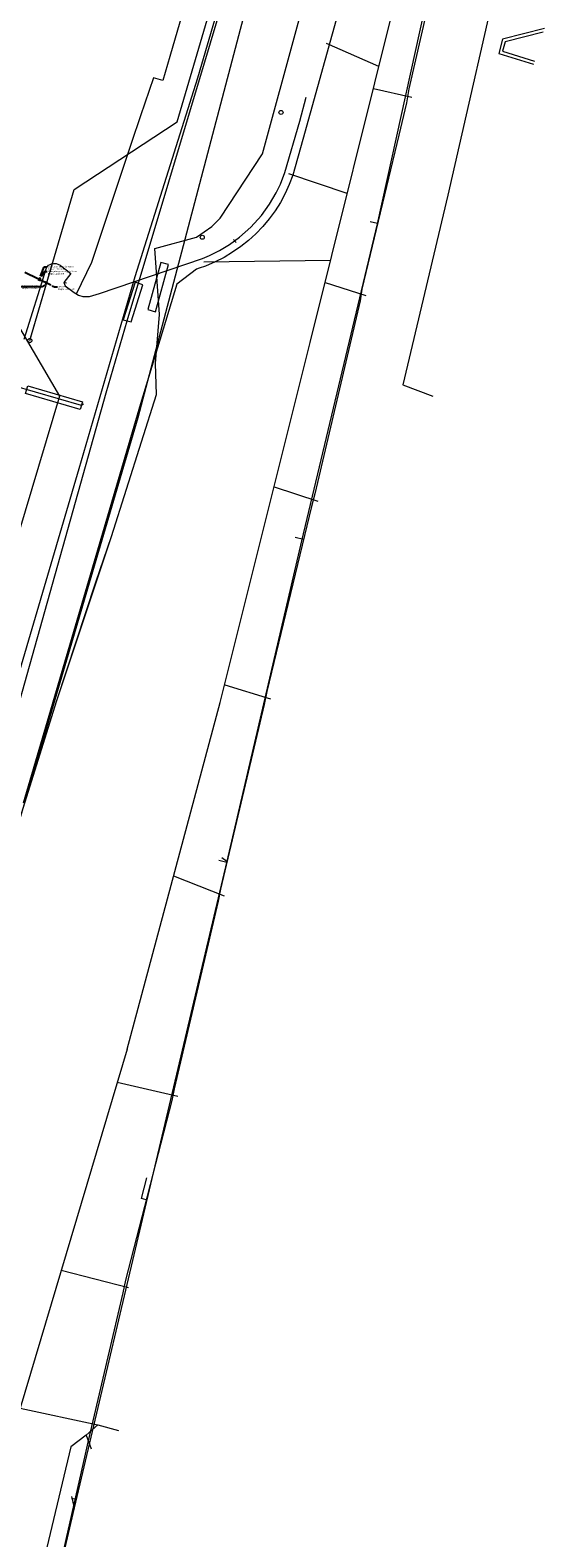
# Model space of a CAD drawing. Header units: metres. Extents: x 136717 to 137105, y 452657 to 453124.
# Tile 12 of 27: x 137006 to 137070, y 452750 to 452935. Entities that reach past the tile are written whole.
import ezdxf
from ezdxf import colors
from ezdxf.entities.mleader import LeaderData, LeaderLine
from ezdxf.math import Vec2, Vec3

# ---------------------------------------------------------------- set-up
doc = ezdxf.new("R2010")
doc.units = ezdxf.units.M
doc.header["$MEASUREMENT"] = 0
for name, color, linetype, lineweight in [('DATA_KL1010_TELECOMMUNICATIEKAB', 7, 'Continuous', 0), ('DATA_KL1051_KABELBED', 7, 'Continuous', 0), ('DATA_KL1081_TELECOMMUNICATIEKAB', 7, 'Continuous', 0), ('GAS-HD_KL1081_OLIEGASCHEMIPIJP', 7, 'Continuous', 0), ('GAS-LD_KL1081_MANTELBUIS', 7, 'Continuous', 0), ('GAS-LD_KL1081_OLIEGASCHEMIPIJP', 7, 'Continuous', 0), ('GAS-LD_KL1081_TSTUK', 7, 'Continuous', 0), ('LS_KL1081_ELEKTRICITEITSKABEL', 7, 'Continuous', 0), ('LS_KL1081_MANTELBUIS', 7, 'Continuous', 0), ('MS_KL1081_MANTELBUIS', 7, 'Continuous', 0), ('MS_KL1081_MOF', 7, 'Continuous', 0), ('OVERIG_GM0344_MANTELBUIS', 7, 'Continuous', 0), ('OVERIG_GM0344_OVERIG', 7, 'Continuous', 0), ('RIOOL-VV_GM0344_RIOOLLEIDING', 7, 'Continuous', 0), ('WATER_KL1048_WATERLEIDING', 7, 'Continuous', 0)]:
    doc.layers.add(name, color=color, linetype=linetype, lineweight=lineweight)
for name, color, linetype in [('pntdesc', 1, 'Continuous'), ('pntelev', 2, 'Continuous'), ('pntno', 3, 'Continuous')]:
    doc.layers.add(name, color=color, linetype=linetype)

# ---------------------------------------------------------------- blocks, each defined once
blk = doc.blocks.new('LI_21O060533_1')
at = {"layer": 'DATA_KL1010_TELECOMMUNICATIEKAB', "color": 3, "linetype": 'Continuous', "flags": 128}
for points in [[(136964.5, 452742.7), (136971.9, 452767.5), (136982, 452764.6), (137009.6, 452852.8), (137014.4, 452867.3), (137016.3, 452872.9), (137021.8, 452890.3), (137021.7, 452894.1), (137022.2, 452900.1), (137021.6, 452908.2), (137026.7, 452909.6), (137028.6, 452910.9), (137029.6, 452911.9), (137034.8, 452919.8), (137043.4, 452951.4)], [(136964.5, 452742.7), (136971.9, 452767.5), (136982, 452764.6), (137009.6, 452852.8), (137016.3, 452872.9), (137021.8, 452890.3), (137021.7, 452894.1), (137022.2, 452900.1), (137021.6, 452908.2), (137026.7, 452909.6), (137028.6, 452910.9), (137029.6, 452911.9), (137034.8, 452919.8), (137043.4, 452951.4)], [(136964.5, 452742.7), (136971.9, 452767.5), (136982, 452764.6), (137009.6, 452852.8), (137016.3, 452872.9), (137021.8, 452890.3), (137021.7, 452894.1), (137022.2, 452900.1), (137021.6, 452908.2), (137026.7, 452909.6), (137028.6, 452910.9), (137029.6, 452911.9), (137034.8, 452919.8), (137043.4, 452951.4)]]:
    blk.add_lwpolyline(points, dxfattribs=at)
at = {"layer": 'DATA_KL1051_KABELBED', "color": 3, "linetype": 'Continuous', "flags": 128}
blk.add_lwpolyline([(137045.11, 452940.95), (137039.75, 452921.55), (137038.5, 452917.19), (137038.07, 452916.04), (137037.56, 452914.93), (137036.99, 452913.85), (137036.34, 452912.82), (137035.62, 452911.83), (137034.84, 452910.9), (137034, 452910.01), (137033.1, 452909.19), (137032.14, 452908.43), (137031.14, 452907.74), (137030.09, 452907.11), (137029, 452906.55), (137027.82, 452906.05), (137027.03, 452905.78), (137026.71, 452905.67), (137024.3, 452903.81), (137019.86, 452889.15), (137005.5, 452840.2)], dxfattribs=at)
blk.add_lwpolyline([(137045.11, 452940.95), (137039.75, 452921.55), (137038.5, 452917.19), (137038.07, 452916.04), (137037.56, 452914.93), (137036.99, 452913.85), (137036.34, 452912.82), (137035.62, 452911.83), (137034.84, 452910.9), (137034, 452910.01), (137033.1, 452909.19), (137032.14, 452908.43), (137031.14, 452907.74), (137030.09, 452907.11), (137029, 452906.55), (137027.82, 452906.05), (137027.03, 452905.78), (137026.71, 452905.67), (137024.3, 452903.81), (137019.86, 452889.15), (137005.5, 452840.2)], dxfattribs=at)
blk.add_lwpolyline([(137045.11, 452940.95), (137039.75, 452921.55), (137038.5, 452917.19), (137038.07, 452916.04), (137037.56, 452914.93), (137036.99, 452913.85), (137036.34, 452912.82), (137035.62, 452911.83), (137034.84, 452910.9), (137034, 452910.01), (137033.1, 452909.19), (137032.14, 452908.43), (137031.14, 452907.74), (137030.09, 452907.11), (137029, 452906.55), (137027.82, 452906.05), (137027.03, 452905.78), (137026.71, 452905.67), (137024.3, 452903.81), (137019.86, 452889.15), (137005.5, 452840.2)], dxfattribs=at)
blk.add_lwpolyline([(137045.11, 452940.95), (137039.75, 452921.55), (137038.5, 452917.19), (137038.07, 452916.04), (137037.56, 452914.93), (137036.99, 452913.85), (137036.34, 452912.82), (137035.62, 452911.83), (137034.84, 452910.9), (137034, 452910.01), (137033.1, 452909.19), (137032.14, 452908.43), (137031.14, 452907.74), (137030.09, 452907.11), (137029, 452906.55), (137027.82, 452906.05), (137027.03, 452905.78), (137026.71, 452905.67), (137024.3, 452903.81), (137019.86, 452889.15), (137005.5, 452840.2)], dxfattribs=at)
blk.add_lwpolyline([(137045.11, 452940.95), (137039.75, 452921.55), (137038.5, 452917.19), (137038.07, 452916.04), (137037.56, 452914.93), (137036.99, 452913.85), (137036.34, 452912.82), (137035.62, 452911.83), (137034.84, 452910.9), (137034, 452910.01), (137033.1, 452909.19), (137032.14, 452908.43), (137031.14, 452907.74), (137030.09, 452907.11), (137029, 452906.55), (137027.82, 452906.05), (137027.03, 452905.78), (137026.71, 452905.67), (137024.3, 452903.81), (137019.86, 452889.15), (137005.5, 452840.2)], dxfattribs=at)
at = {"layer": 'DATA_KL1081_TELECOMMUNICATIEKAB', "color": 3, "linetype": 'Continuous', "flags": 128}
blk.add_lwpolyline([(136979.54, 452762.49), (136986.62, 452786.67), (137000, 452834.88), (137015.67, 452890.49), (137018.22, 452899.33), (137033.55, 452950.48), (137039.12, 452953.53), (137044.19, 452970.8), (137046.01, 452977.93)], dxfattribs=at)
at = {"layer": 'GAS-HD_KL1081_OLIEGASCHEMIPIJP', "color": 40, "linetype": 'Continuous', "flags": 128}
blk.add_lwpolyline([(136959.1, 452703.52), (136959.21, 452703.88), (136969.64, 452735.13), (136973.76, 452748.47), (136979.2, 452768.46), (137012.35, 452881.25), (137019.2, 452904.77), (137026.86, 452929.13), (137033.7, 452952.44), (137033.83, 452952.89), (137033.97, 452953.37)], dxfattribs=at)
at = {"layer": 'GAS-LD_KL1081_MANTELBUIS', "color": 41, "linetype": 'Continuous', "flags": 128}
blk.add_lwpolyline([(137006.39, 452897.21), (137008.92, 452905.84)], dxfattribs=at)
at = {"layer": 'GAS-LD_KL1081_OLIEGASCHEMIPIJP', "color": 41, "linetype": 'Continuous', "flags": 128}
blk.add_lwpolyline([(137006.3, 452896.92), (137011.74, 452915.44), (137024.33, 452923.71), (137035.07, 452960.3), (137037.14, 452967.35)], dxfattribs=at)
at = {"layer": 'GAS-LD_KL1081_TSTUK', "color": 41, "linetype": 'Continuous'}
blk.add_circle((137006.3, 452896.92), 0.25, dxfattribs=at)
at = {"layer": 'LS_KL1081_ELEKTRICITEITSKABEL', "color": 14, "linetype": 'Continuous', "flags": 128}
blk.add_lwpolyline([(137069.5, 452944.23), (137069.49, 452944.18), (137064.56, 452945.75), (137057.48, 452914.75), (137052, 452891.47), (137055.66, 452890.11)], dxfattribs=at)
at = {"layer": 'LS_KL1081_MANTELBUIS', "color": 14, "linetype": 'Continuous', "flags": 128}
for points in [[(137022.33, 452906.49), (137020.75, 452900.71), (137021.71, 452900.44), (137023.3, 452906.23), (137022.33, 452906.49)], [(137017.74, 452899.47), (137018.7, 452899.19), (137020.15, 452903.76), (137019.19, 452904.05), (137017.74, 452899.47)]]:
    blk.add_lwpolyline(points, dxfattribs=at)
at = {"layer": 'MS_KL1081_MANTELBUIS', "color": 12, "linetype": 'Continuous', "flags": 128}
blk.add_lwpolyline([(137022.33, 452906.49), (137020.75, 452900.71), (137021.71, 452900.44), (137023.3, 452906.23), (137022.33, 452906.49)], dxfattribs=at)
at = {"layer": 'MS_KL1081_MOF', "color": 12, "linetype": 'Continuous'}
for centre in [(137037.07, 452924.87), (137027.42, 452909.57)]:
    blk.add_circle(centre, 0.25, dxfattribs=at)
at = {"layer": 'OVERIG_GM0344_MANTELBUIS', "color": 111, "linetype": 'Continuous', "flags": 128}
blk.add_lwpolyline([(137012.76, 452889.42), (137012.48, 452888.46), (137005.76, 452890.41), (137006.04, 452891.38), (137012.76, 452889.42)], dxfattribs=at)
at = {"layer": 'OVERIG_GM0344_OVERIG', "color": 111, "linetype": 'Continuous', "flags": 128}
for points in [[(137056.39, 452945.53), (137048.85, 452911.2), (137048.85, 452911.2), (137039.56, 452872.36), (137039.56, 452872.36), (137030.42, 452833.12), (137030.42, 452833.12), (137021.25, 452794.21), (137021.25, 452794.21), (137011.75, 452753.85), (137011.75, 452753.85), (137003.26, 452717.48)], [(137056.31, 452943.44), (137052.74, 452927.78), (137052.42, 452926.04), (137051.48, 452922.08), (137046.98, 452903.22), (137046.75, 452901.78), (137041.22, 452878.14), (137040.82, 452876.59), (137035.33, 452853.92), (137034.99, 452852.3), (137029.67, 452829.67), (137029.39, 452828.2), (137023.98, 452805.21), (137023.69, 452803.8), (137018.01, 452781.75), (137017.7, 452780.22), (137013.41, 452761.9), (137013.09, 452760.43), (137010.72, 452750), (137009.06, 452742.69), (137008.67, 452741.18), (137004.51, 452723.38), (137004.13, 452721.97), (137002.49, 452714.94)], [(137017.5, 452942.63), (137025.83, 452939.91), (137023.46, 452931.72), (137022.61, 452928.79), (137021.43, 452929.13), (137019.87, 452924.47), (137018.77, 452921.18), (137013.85, 452906.47), (137011.97, 452902.6)], [(137069.33, 452935.17), (137064.21, 452933.87), (137063.73, 452932.09), (137068, 452930.77)], [(137069.19, 452934.72), (137064.53, 452933.54), (137064.21, 452932.36), (137068.11, 452931.15)], [(137010.47, 452904.04), (137010.65, 452903.64), (137011.72, 452902.8), (137012.26, 452902.46), (137012.79, 452902.3), (137013.61, 452902.3), (137014.85, 452902.7), (137027.46, 452906.99), (137028.32, 452907.34), (137029.52, 452907.94), (137030.75, 452908.68), (137031.98, 452909.57), (137033.39, 452910.82), (137034.66, 452912.23), (137035.66, 452913.61), (137036.49, 452915.02), (137037.01, 452916.1), (137037.55, 452917.51), (137039.36, 452923.8), (137040.14, 452926.73)], [(137048.9, 452911.25), (137047.97, 452911.47)], [(137031.25, 452909.3), (137031.58, 452908.93)], [(137005.62, 452897.09), (137008.35, 452905.82), (137008.47, 452906.01), (137008.61, 452906.14), (137008.79, 452906.25), (137008.97, 452906.32), (137009.21, 452906.35), (137009.35, 452906.35), (137009.54, 452906.34), (137009.75, 452906.26), (137010, 452906.16), (137010.06, 452906.11), (137010.76, 452905.57)], [(137010.76, 452905.57), (137011.34, 452905.12), (137010.47, 452904.03)], [(137010.47, 452904.03), (137010.8, 452903.97)], [(137012.89, 452889.13), (137012.62, 452888.94), (137004.17, 452891.4)], [(137039.83, 452872.53), (137038.78, 452872.78)], [(137029.8, 452833.56), (137030.42, 452833.12)], [(137030.44, 452832.94), (137029.45, 452833.18)], [(137020.55, 452791.61), (137019.97, 452791.76), (137020.62, 452794.32)], [(137011.39, 452755.24), (137011.75, 452753.85)], [(137012.02, 452754.88), (137011.39, 452755.02)]]:
    blk.add_lwpolyline(points, dxfattribs=at)
at = {"layer": 'RIOOL-VV_GM0344_RIOOLLEIDING', "color": 211, "linetype": 'Continuous', "flags": 128}
for points in [[(137040.63, 452896.69), (137051.23, 452939.21)], [(137049.05, 452930.48), (137042.62, 452933.3)], [(137048.39, 452927.81), (137053.09, 452926.76)], [(137045.18, 452914.95), (137038.02, 452917.34)], [(137043.13, 452906.71), (137027.63, 452906.53)], [(137001.22, 452904.98), (137009.94, 452890.1)], [(137042.46, 452904.04), (137047.47, 452902.44)], [(137029.62, 452852.56), (137040.63, 452896.69)], [(137009.94, 452890.1), (136998.1, 452850.57)], [(137036.22, 452879), (137041.59, 452877.23)], [(137030.17, 452854.74), (137035.78, 452853.02)], [(137018.21, 452810.08), (137029.62, 452852.56)], [(137023.91, 452831.31), (137030.11, 452828.86)], [(137018.21, 452810.08), (137005.12, 452766.07)], [(137017, 452806.01), (137024.43, 452804.33)], [(137010.16, 452783), (137018.4, 452780.87)], [(137005.12, 452766.07), (137014.63, 452764.03)], [(137014.63, 452764.03), (137013.19, 452762.76), (137013.8, 452761.1)], [(137014.63, 452764.03), (137017.18, 452763.34)], [(137013.19, 452762.76), (137011.32, 452761.32), (137006.69, 452741.79), (137009.4, 452741.85)]]:
    blk.add_lwpolyline(points, dxfattribs=at)
at = {"layer": 'WATER_KL1048_WATERLEIDING', "color": 5, "linetype": 'Continuous', "flags": 128}
blk.add_lwpolyline([(136967.88, 452714.14), (136969.25, 452718.62), (136972.2, 452722.56), (136984.09, 452767), (137019.56, 452887.48), (137046.2, 452988.59)], dxfattribs=at)

msp = doc.modelspace()

# ---------------------------------------------------------------- linework, layer by layer
at = {"color": 3}
msp.add_line((137008.87, 452903.71, 1.6), (137005.68, 452905.27, 1.62), dxfattribs=at)
at = {"color": 32, "true_color": 0xcd6928}
msp.add_line((137007.39, 452904.24, 1.21), (137007.56, 452904.65, 1.21), dxfattribs=at)
at = {"color": 30, "true_color": 0xf8991e}
msp.add_line((137007.47, 452904.2, 1.2), (137007.62, 452904.62, 1.22), dxfattribs=at)
at = {"color": 40, "true_color": 0xf8d731}
msp.add_line((137008.25, 452903.8, 0.88), (137008.37, 452904.16, 0.89), dxfattribs=at)

# ---------------------------------------------------------------- block references
at = {"linetype": 'Continuous'}
msp.add_blockref('LI_21O060533_1', (0, 0), dxfattribs=at)

# ---------------------------------------------------------------- texts
at = {"layer": 'pntdesc'}
msp.add_text('stedin 315 ijzer gas&1', height=0.01, dxfattribs=at).set_placement((137008.26, 452903.79, 0.88))
at = {"layer": 'pntelev'}
msp.add_text('0.885', height=0.01, dxfattribs=at).set_placement((137008.26, 452903.8, 0.88))
at = {"layer": 'pntno'}
msp.add_text('stedin 315 ijzer gas1', height=0.01, dxfattribs=at).set_placement((137008.26, 452903.81, 0.88))

# ---------------------------------------------------------------- leaders
ml = msp.add_multileader_mtext('Standard')
ml.set_content('Overige spanning dia 45mm\\PDiepte 1.210 NAP', color=256)
ml.set_leader_properties()
ml.build(insert=Vec2(0, 0))
ml.multileader.update_dxf_attribs({"text_right_attachment_type": 6, "dogleg_length": 0.36, "arrow_head_size": 0.18})
ctx = ml.context
ctx.base_point, ctx.char_height, ctx.arrow_head_size, ctx.landing_gap_size, ctx.plane_origin = Vec3(137008.43, 452905.95, 1.21), 0.18, 0.18, 0.09, Vec3(137007.56, 452904.65, 1.21)
ctx.right_attachment = 6
notes = []
notes.append((ctx, [(0, (1, 1, 0), (137008.07, 452905.95, 1.21), (1, 0), 0.36, [(0, [(137007.56, 452904.65, 1.21)], 0, [])])]))
ctx.mtext.insert, ctx.mtext.flow_direction = Vec3(137008.52, 452906.07, 1.21), 5
ml = msp.add_multileader_mtext('Standard')
ml.set_content('Overige laagspanning dia 25mm \\PDiepte 1.204 NAP', color=256)
ml.set_leader_properties()
ml.build(insert=Vec2(0, 0))
ml.multileader.update_dxf_attribs({"text_right_attachment_type": 6, "dogleg_length": 0.36, "arrow_head_size": 0.18})
ctx = ml.context
ctx.base_point, ctx.char_height, ctx.arrow_head_size, ctx.landing_gap_size, ctx.plane_origin = Vec3(137008.43, 452905.36, 1.22), 0.18, 0.18, 0.09, Vec3(137007.62, 452904.62, 1.22)
ctx.right_attachment = 6
notes.append((ctx, [(0, (1, 1, 0), (137008.07, 452905.36, 1.22), (1, 0), 0.36, [(0, [(137007.62, 452904.62, 1.22)], 0, [])])]))
ctx.mtext.insert, ctx.mtext.flow_direction = Vec3(137008.52, 452905.48, 1.22), 5
ml = msp.add_multileader_mtext('Standard')
ml.set_content('Stedin ijzer 315 gas\\PDiepte 0.885 NAP', color=256)
ml.set_leader_properties()
ml.build(insert=Vec2(0, 0))
ml.multileader.update_dxf_attribs({"text_right_attachment_type": 6, "dogleg_length": 0.36, "arrow_head_size": 0.18})
ctx = ml.context
ctx.base_point, ctx.char_height, ctx.arrow_head_size, ctx.landing_gap_size, ctx.plane_origin = Vec3(137004.06, 452903.61, 0.88), 0.18, 0.18, 0.09, Vec3(137008.25, 452903.8, 0.88)
ctx.right_attachment, ctx.text_align_type = 6, 2
notes.append((ctx, [(0, (1, 1, 0), (137007.81, 452903.49, 0.88), (-1, 0), 0.36, [(0, [(137008.25, 452903.8, 0.88)], 0, [])])]))
ctx.mtext.insert, ctx.mtext.alignment, ctx.mtext.flow_direction = Vec3(137007.36, 452903.73, 0.88), 3, 5
ml = msp.add_multileader_mtext('Standard')
ml.set_content('Sleuf D1\\PDiepte 1.604 NAP', color=256)
ml.set_leader_properties()
ml.build(insert=Vec2(0, 0))
ml.multileader.update_dxf_attribs({"text_right_attachment_type": 6, "dogleg_length": 0.36, "arrow_head_size": 0.18})
ctx = ml.context
ctx.base_point, ctx.char_height, ctx.arrow_head_size, ctx.landing_gap_size, ctx.plane_origin = Vec3(137009.7, 452903.48, 1.6), 0.18, 0.18, 0.09, Vec3(137008.87, 452903.71, 1.6)
ctx.right_attachment = 6
notes.append((ctx, [(0, (1, 1, 0), (137009.34, 452903.48, 1.6), (1, 0), 0.36, [(0, [(137008.87, 452903.71, 1.6)], 0, [])])]))
ctx.mtext.insert, ctx.mtext.flow_direction = Vec3(137009.79, 452903.6, 1.6), 5
for ctx, leaders in notes:
    for number, flags, end, landing, length, lines in leaders:
        leader = LeaderData()
        leader.index, (leader.has_last_leader_line, leader.has_dogleg_vector, leader.attachment_direction) = number, flags
        leader.last_leader_point, leader.dogleg_vector, leader.dogleg_length = Vec3(end), Vec3(landing), length
        for number, points, colour, breaks in lines:
            line = LeaderLine()
            line.index, line.vertices, line.color, line.breaks = number, Vec3.list(points), colors.encode_raw_color(colour), breaks
            leader.lines.append(line)
        ctx.leaders.append(leader)

doc.saveas('drawing.dxf')
